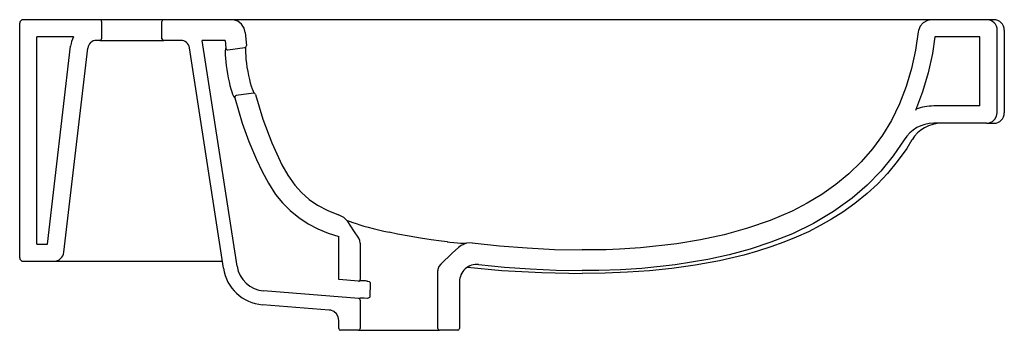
# Model space of a CAD drawing. Header units: millimetres. Extents: x 105.639 to 106.21, y 143.048 to 143.228.
import ezdxf

# ---------------------------------------------------------------- set-up
doc = ezdxf.new("R2010")
doc.units = ezdxf.units.MM
doc.layers.add('SANINDUSA', color=3, linetype='Continuous')

msp = doc.modelspace()

# ---------------------------------------------------------------- linework, layer by layer
at = {"layer": 'SANINDUSA'}
for p, q in [((105.6391851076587, 143.0901345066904), (105.6391851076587, 143.2261345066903)), ((105.6856851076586, 143.2281345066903), (105.6411851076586, 143.2281345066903)), ((105.7112308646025, 143.2281345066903), (105.6856851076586, 143.2281345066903)), ((105.6866851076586, 143.2271345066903), (105.6866851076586, 143.2171345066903)), ((105.7226851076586, 143.2281345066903), (105.7112308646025, 143.2281345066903)), ((105.7216851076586, 143.2171345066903), (105.7216851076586, 143.2271345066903)), ((105.7619750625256, 143.2281345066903), (105.7226851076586, 143.2281345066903)), ((105.8069329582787, 143.2281345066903), (105.7623250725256, 143.2281345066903)), ((106.1226402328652, 143.2281345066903), (105.8069329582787, 143.2281345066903)), ((106.1677792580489, 143.2281345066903), (106.1226402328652, 143.2281345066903)), ((106.1999432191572, 143.2281345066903), (106.1681292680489, 143.2281345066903)), ((106.204067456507, 143.2281345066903), (106.1999432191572, 143.2281345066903)), ((105.6491851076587, 143.0981345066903), (105.6491851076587, 143.2181345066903)), ((105.6703668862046, 143.2181345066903), (105.6491851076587, 143.2181345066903)), ((105.7699808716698, 143.2207124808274), (105.7706675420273, 143.2131843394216)), ((106.1959600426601, 143.2181345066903), (106.1698357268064, 143.2181345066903)), ((106.1959600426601, 143.1781345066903), (106.1959600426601, 143.2181345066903)), ((106.2059600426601, 143.1741345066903), (106.2059600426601, 143.2221345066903)), ((106.210067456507, 143.2221345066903), (106.210067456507, 143.1741345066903)), ((105.655288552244, 143.0981345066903), (105.6687353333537, 143.2128803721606)), ((105.6648063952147, 143.0934361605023), (105.6786673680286, 143.2117164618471)), ((105.6856851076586, 143.2161345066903), (105.683633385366, 143.2161345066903)), ((105.6856851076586, 143.2161345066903), (105.7226851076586, 143.2161345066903)), ((105.7326510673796, 143.2161345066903), (105.7226851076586, 143.2161345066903)), ((105.7572762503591, 143.0840970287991), (105.7375928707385, 143.2118956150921)), ((105.7651829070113, 143.0853162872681), (105.7450344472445, 143.2161345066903)), ((105.7582719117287, 143.2161345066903), (105.7450344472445, 143.2161345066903)), ((105.7582719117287, 143.2161345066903), (105.7587281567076, 143.2115727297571)), ((105.7598642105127, 143.2106932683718), (105.7698083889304, 143.2120844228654)), ((105.7747551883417, 143.1855135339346), (105.7647389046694, 143.1841122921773)), ((105.7639025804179, 143.1828774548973), (105.7682014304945, 143.1681345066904)), ((106.1959600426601, 143.1781345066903), (106.1691473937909, 143.1781345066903)), ((106.1999432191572, 143.1681345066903), (106.1691473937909, 143.1681345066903)), ((106.1999432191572, 143.1681345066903), (106.204067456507, 143.1681345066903)), ((105.6491851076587, 143.0981345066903), (105.655288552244, 143.0981345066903)), ((105.8241851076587, 143.0775015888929), (105.8241851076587, 143.1024762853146)), ((105.8366851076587, 143.0986719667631), (105.8366851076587, 143.077584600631)), ((105.6411851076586, 143.0881345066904), (105.6588471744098, 143.0881345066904)), ((105.6588471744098, 143.0881345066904), (105.6798192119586, 143.0881345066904)), ((105.6798192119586, 143.0881345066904), (105.7566544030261, 143.0881345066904)), ((105.8816851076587, 143.0491345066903), (105.8816851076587, 143.0828439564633)), ((105.8356053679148, 143.0765871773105), (105.8241851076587, 143.0775015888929)), ((105.8424031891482, 143.0755088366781), (105.8421332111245, 143.067490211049)), ((105.8941851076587, 143.0762819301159), (105.8941851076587, 143.0491345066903)), ((105.8357648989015, 143.0665363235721), (105.7806285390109, 143.0709510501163)), ((105.8366851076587, 143.0655389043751), (105.8366851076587, 143.0491345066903)), ((105.8186642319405, 143.0598750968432), (105.7799904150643, 143.0629716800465)), ((105.8241851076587, 143.0491345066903), (105.8241851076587, 143.0538906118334)), ((105.8356851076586, 143.0481345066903), (105.8251851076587, 143.0481345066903)), ((105.8356851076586, 143.0481345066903), (105.8826851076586, 143.0481345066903)), ((105.8931851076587, 143.0481345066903), (105.8826851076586, 143.0481345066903))]:
    msp.add_line(p, q, dxfattribs=at)
at = {"layer": 'SANINDUSA', "flags": 128}
for points in [[(105.7699808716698, 143.2207124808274), (105.7693401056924, 143.2233152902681), (105.7678743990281, 143.2255593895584), (105.7657461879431, 143.2271965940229), (105.763188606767, 143.2280425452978), (105.7619750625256, 143.2281345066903)], [(106.1681292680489, 143.2281345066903), (106.1654674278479, 143.2276814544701), (106.1631056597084, 143.2263724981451), (106.16131415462, 143.2243569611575), (106.160296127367, 143.2218680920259), (106.1601575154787, 143.2210442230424)], [(106.1601575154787, 143.2210442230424), (106.1585823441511, 143.2104050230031), (106.1562766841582, 143.1998479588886), (106.153204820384, 143.1894842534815), (106.1493310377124, 143.1794251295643), (106.1446196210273, 143.1697818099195), (106.1394875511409, 143.1613061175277), (106.1336264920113, 143.1532720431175), (106.1271085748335, 143.1457596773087), (106.1200059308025, 143.138849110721), (106.1123924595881, 143.1325828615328), (106.1043018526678, 143.1269000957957), (106.0958255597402, 143.1217969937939), (106.0870550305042, 143.1172697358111), (106.0742840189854, 143.1117892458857), (106.0611110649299, 143.1072481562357), (106.0476424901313, 143.1035539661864), (106.0339846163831, 143.1006141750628), (106.0202437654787, 143.0983362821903), (105.999044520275, 143.0959131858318)], [(106.1698357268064, 143.2181345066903), (106.1684246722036, 143.208603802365), (106.1659683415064, 143.1973568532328), (106.1626795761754, 143.1862613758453), (106.1585067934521, 143.1754258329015)], [(105.7587281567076, 143.2115727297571), (105.7584977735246, 143.2111428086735), (105.7583929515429, 143.2103494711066), (105.758350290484, 143.2091805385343), (105.7583757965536, 143.2076635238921), (105.7584733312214, 143.2058476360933), (105.7586464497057, 143.2037887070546), (105.7588952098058, 143.2015440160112), (105.7592164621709, 143.1991930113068), (105.7596050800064, 143.1967897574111), (105.7600510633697, 143.1944138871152), (105.7605427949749, 143.1921198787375), (105.7610674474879, 143.1899661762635), (105.7616053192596, 143.1880158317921), (105.7621425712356, 143.1863086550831), (105.7626536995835, 143.1849070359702), (105.7631220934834, 143.1838455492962), (105.7635248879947, 143.1831630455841), (105.7639013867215, 143.1828773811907), (105.7639025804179, 143.1828774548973)], [(105.7752196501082, 143.1854390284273), (105.7751574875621, 143.1855319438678), (105.7746989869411, 143.1864926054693), (105.7741886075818, 143.187805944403), (105.7736432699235, 143.1894510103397), (105.7730871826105, 143.1913736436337), (105.7725446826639, 143.1935124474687), (105.7720318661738, 143.1958141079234), (105.7715722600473, 143.1981837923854), (105.7711715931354, 143.2005795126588), (105.7708434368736, 143.2029097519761), (105.7705880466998, 143.2051304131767), (105.7704084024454, 143.2071778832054), (105.7703024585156, 143.208995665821), (105.7702677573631, 143.2105418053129), (105.7702997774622, 143.211761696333), (105.7703661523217, 143.2123640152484)], [(105.7758670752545, 143.184774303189), (105.775729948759, 143.1850795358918), (105.7754996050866, 143.1853222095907), (105.7752013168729, 143.1854758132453), (105.7748672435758, 143.1855228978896), (105.7747551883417, 143.1855135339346)], [(105.7758670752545, 143.184774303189), (105.7801225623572, 143.170559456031), (105.7854304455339, 143.1567031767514), (105.7882148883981, 143.1503190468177), (105.7912380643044, 143.1440262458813), (105.794671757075, 143.1379806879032), (105.7986877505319, 143.1323382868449), (105.8026582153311, 143.1279589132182), (105.8070998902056, 143.1240309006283), (105.8119347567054, 143.1206311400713), (105.8178076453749, 143.11748817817), (105.8240329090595, 143.1151179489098)], [(106.1999432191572, 143.1681345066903), (106.2012911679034, 143.1682870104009), (106.2031616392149, 143.1690650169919), (106.2046665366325, 143.1704176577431), (106.2056348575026, 143.172188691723), (106.2059600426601, 143.1741345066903)], [(105.7682014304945, 143.1681345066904), (105.7720540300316, 143.1574872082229), (105.7764744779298, 143.1470629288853), (105.779750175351, 143.1401120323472), (105.7833695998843, 143.1333339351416), (105.7875663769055, 143.1269264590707), (105.7915465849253, 143.1220663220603), (105.7959747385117, 143.1176104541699), (105.801013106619, 143.1134521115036), (105.8064443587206, 143.1098223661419), (105.8121232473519, 143.1068655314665), (105.8180804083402, 143.1044629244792), (105.8241851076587, 143.1024762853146)], [(106.1564935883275, 143.1584690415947), (106.1534957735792, 143.153541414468), (106.1479877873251, 143.1458651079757), (106.1422763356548, 143.1390060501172), (106.1364576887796, 143.1329050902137), (106.1306210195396, 143.1275026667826), (106.1234232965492, 143.1216426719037), (106.1164666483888, 143.1166725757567), (106.1098758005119, 143.112490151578), (106.1037592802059, 143.109002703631), (106.0964873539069, 143.1052862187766), (106.0894739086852, 143.1020905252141), (106.0822216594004, 143.0991400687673), (106.0747348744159, 143.0964301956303), (106.0670172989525, 143.0939562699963), (106.0590722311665, 143.0917137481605), (106.0449488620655, 143.0883988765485), (106.0308606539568, 143.0858356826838), (106.0172558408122, 143.0839667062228), (106.0042725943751, 143.0826690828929), (105.9915199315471, 143.0818046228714), (105.9785669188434, 143.0812997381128), (105.9653585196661, 143.0811345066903)], [(106.1520165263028, 143.1585549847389), (106.1456533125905, 143.1491662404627), (106.138449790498, 143.1403481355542), (106.1305075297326, 143.1321845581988), (106.1219281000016, 143.1247593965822), (106.110995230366, 143.1169142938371), (106.0993653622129, 143.11005024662), (106.0872080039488, 143.1041329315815), (106.0746926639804, 143.0991280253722), (106.0627044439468, 143.0951906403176), (106.0505118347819, 143.0919003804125), (106.0381818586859, 143.0891976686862), (106.0191546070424, 143.0860609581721), (105.9999832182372, 143.0839449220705)], [(105.829363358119, 143.1111484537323), (105.8270607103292, 143.1135750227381), (105.8240329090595, 143.1151179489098)], [(105.8283907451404, 143.1121734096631), (105.8287240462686, 143.1120117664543), (105.8296316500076, 143.1116129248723), (105.8308615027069, 143.111120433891), (105.8324069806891, 143.1105535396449), (105.8342460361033, 143.1099317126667), (105.8363307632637, 143.109275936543), (105.8386998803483, 143.1085780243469), (105.8413233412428, 143.1078512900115), (105.8441680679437, 143.1071080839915), (105.8471968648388, 143.1063604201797), (105.8503694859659, 143.1056198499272), (105.8533935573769, 143.1049524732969)], [(105.8358283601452, 143.1015001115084), (105.8329502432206, 143.1057974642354), (105.829363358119, 143.1111484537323)], [(105.8872176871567, 143.0994324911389), (105.8836703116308, 143.0998403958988), (105.8778513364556, 143.1006126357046), (105.8715380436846, 143.1015650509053), (105.8649668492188, 143.1026756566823), (105.8582753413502, 143.1039347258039), (105.8533320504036, 143.1049669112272)], [(105.8366851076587, 143.098671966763), (105.8364808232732, 143.1001021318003), (105.8358283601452, 143.1015001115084)], [(105.8870018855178, 143.0994581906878), (105.8884957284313, 143.0992919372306), (105.8908357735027, 143.0990542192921), (105.8929559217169, 143.0988616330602), (105.8948177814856, 143.0987154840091), (105.8963813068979, 143.0986157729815), (105.8974973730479, 143.0985639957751), (105.8981381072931, 143.0985474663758)], [(105.9016018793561, 143.098752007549), (105.8982508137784, 143.098593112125), (105.8951412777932, 143.0973337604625), (105.893572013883, 143.0961345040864)], [(105.9016018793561, 143.098752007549), (105.9174650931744, 143.0970618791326), (105.9333711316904, 143.0958355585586), (105.9493570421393, 143.0950519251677), (105.9653585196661, 143.0947089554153)], [(105.893572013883, 143.0961345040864), (105.8899660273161, 143.0927644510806), (105.8832724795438, 143.086505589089)], [(105.9870030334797, 143.0951113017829), (105.9791870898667, 143.0948475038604), (105.9713637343, 143.0947325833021), (105.9653585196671, 143.0947089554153)], [(105.999044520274, 143.0959131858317), (105.9930286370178, 143.0954565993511), (105.9900166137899, 143.0952720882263), (105.987003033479, 143.0951113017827)], [(105.8832724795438, 143.086505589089), (105.8821839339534, 143.0850254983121), (105.8817171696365, 143.0834104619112), (105.8816851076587, 143.0828439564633)], [(105.9052939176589, 143.0862286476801), (105.9202381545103, 143.0847630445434), (105.9352161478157, 143.0836942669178), (105.9502573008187, 143.0830084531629), (105.9653110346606, 143.0827034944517)], [(105.8989104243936, 143.084717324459), (105.9186938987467, 143.0828718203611), (105.9420010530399, 143.0815693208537), (105.9653585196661, 143.0811345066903)], [(105.9875304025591, 143.083117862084), (105.9748936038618, 143.0827645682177), (105.9653110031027, 143.0827034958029)], [(105.9999832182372, 143.0839449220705), (105.996873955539, 143.0836928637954), (105.9937618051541, 143.0834739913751), (105.9906469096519, 143.0832836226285), (105.9875304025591, 143.083117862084)], [(105.8369380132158, 143.0767445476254), (105.8364975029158, 143.0767321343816), (105.8361339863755, 143.0767022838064), (105.8360590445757, 143.076690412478)], [(105.8405693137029, 143.0766937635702), (105.8397356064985, 143.0767204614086), (105.8383591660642, 143.0767505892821), (105.8372706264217, 143.0767539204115), (105.8369380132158, 143.0767445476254)], [(105.8405244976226, 143.0766969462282), (105.8410858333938, 143.0766022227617), (105.8417218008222, 143.0763434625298), (105.8421337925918, 143.0760409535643), (105.8423274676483, 143.0757873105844), (105.8423915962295, 143.0756132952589), (105.8424031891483, 143.0755088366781)], [(105.8405747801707, 143.0666474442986), (105.8388863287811, 143.0666938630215), (105.8375415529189, 143.066705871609), (105.8365631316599, 143.0666832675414), (105.8359675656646, 143.0666264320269), (105.8357648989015, 143.0665363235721)], [(105.8366851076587, 143.0655389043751), (105.8366286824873, 143.0658702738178), (105.8364657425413, 143.0661642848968), (105.8362147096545, 143.0663876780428), (105.8359040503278, 143.0665152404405), (105.8357648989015, 143.0665363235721)], [(105.8421332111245, 143.067490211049), (105.8421068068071, 143.0673182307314), (105.8420094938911, 143.0671369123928), (105.8419660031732, 143.0670849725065), (105.8416771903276, 143.0668670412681), (105.8411911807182, 143.0666939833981), (105.8405747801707, 143.0666474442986)], [(105.8241851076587, 143.0538906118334), (105.8238465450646, 143.0558789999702), (105.8228688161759, 143.0576432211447), (105.8213625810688, 143.0589835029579), (105.8194988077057, 143.0597486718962), (105.8186642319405, 143.0598750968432)]]:
    msp.add_lwpolyline(points, dxfattribs=at)
at = {"layer": 'SANINDUSA'}
for centre, radius, start, end in [((105.6411851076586, 143.2261345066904), 0.002000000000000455, 90.00000000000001, 180), ((105.6856851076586, 143.2271345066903), 0.001000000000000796, 359.9999999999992, 90.00000000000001), ((105.7226851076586, 143.2271345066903), 0.001000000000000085, 90.00000000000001, 180), ((106.1999530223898, 143.2221274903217), 0.006007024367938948, 0.06692305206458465, 90.09350454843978), ((106.204067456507, 143.2221345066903), 0.006000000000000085, 359.9999999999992, 90.00000000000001), ((105.683633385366, 143.2111345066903), 0.01500000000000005, 152.1818607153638, 173.3161358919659), ((105.683633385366, 143.2111345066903), 0.005000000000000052, 90.00000000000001, 173.3161358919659), ((105.6856851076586, 143.2171345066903), 0.001000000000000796, 270, 359.9999999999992), ((105.7226851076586, 143.2171345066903), 0.001000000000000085, 180, 270), ((105.7326510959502, 143.2111344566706), 0.005000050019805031, 8.756189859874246, 90.00000000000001), ((105.7597230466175, 143.2116844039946), 0.001001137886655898, 186.4045188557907, 278.1059156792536), ((105.7696712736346, 143.2130770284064), 0.001002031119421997, 277.8648791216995, 6.147795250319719), ((105.7648751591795, 143.1831193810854), 0.00100221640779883, 97.8137414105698, 193.9686626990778), ((106.1691358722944, 143.1480479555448), 0.03008655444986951, 89.96713557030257, 109.9870373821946), ((106.204067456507, 143.1741345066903), 0.006000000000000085, 270, 359.9999999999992), ((106.1691358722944, 143.1480479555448), 0.02008655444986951, 89.96713557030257, 148.4604041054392), ((106.1737270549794, 143.1481345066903), 0.01999999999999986, 90.00000000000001, 149.0442620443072), ((105.6588471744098, 143.0941345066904), 0.006000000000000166, 270, 353.3161358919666), ((105.6411851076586, 143.0901345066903), 0.002000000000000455, 180, 270), ((105.904185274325, 143.0762901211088), 0.01000017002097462, 83.63496567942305, 180.0469301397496), ((105.7819925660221, 143.0878983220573), 0.02500692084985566, 188.7434066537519, 265.4077627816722), ((105.7819900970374, 143.087901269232), 0.01700481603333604, 188.743699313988, 265.4074701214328), ((105.835684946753, 143.0775841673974), 0.001000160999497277, 265.4363785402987, 0.02481845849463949), ((105.8251851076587, 143.0491345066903), 0.001000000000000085, 180, 270), ((105.8356851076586, 143.0491345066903), 0.001000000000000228, 270, 359.9999999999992), ((105.8826851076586, 143.0491345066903), 0.001000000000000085, 180, 270), ((105.8931851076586, 143.0491345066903), 0.001000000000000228, 270, 359.9999999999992)]:
    msp.add_arc(centre, radius, start, end, dxfattribs=at)

doc.saveas('drawing.dxf')
